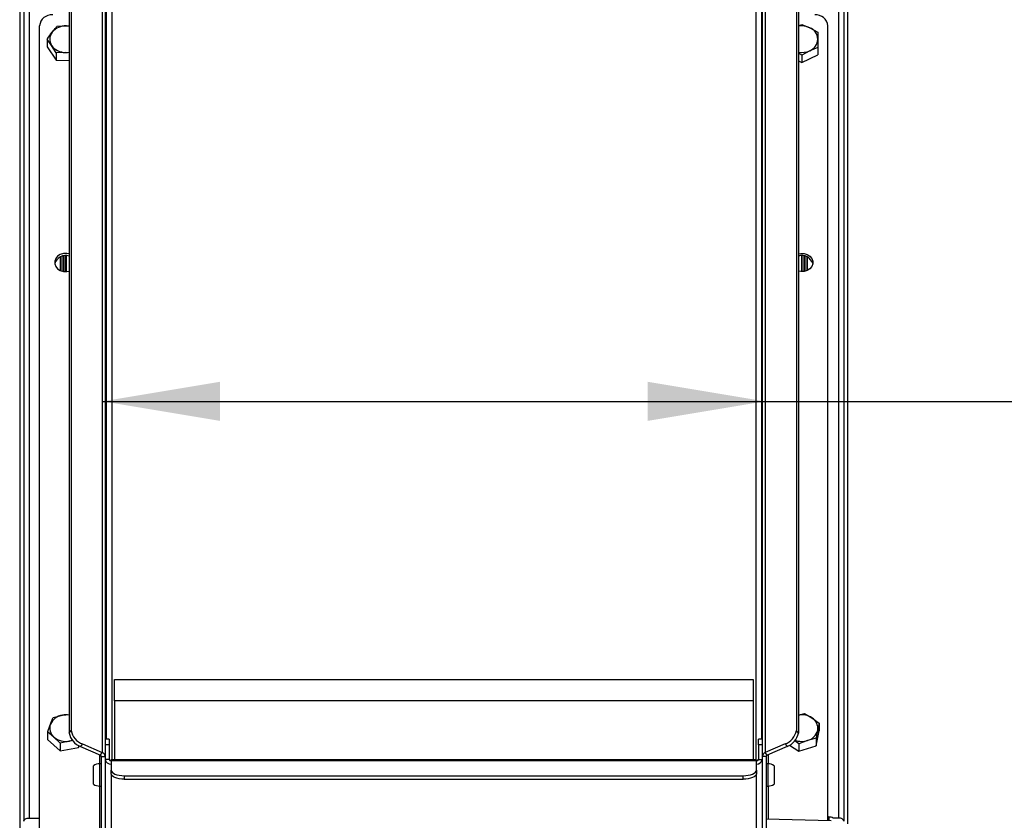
# Model space of a CAD drawing. Header units: millimetres. Extents: x 0 to 420, y 0 to 309.
# Tile 24 of 32: x 292 to 318, y 140 to 160. Entities that reach past the tile are written whole.
import ezdxf

# ---------------------------------------------------------------- set-up
doc = ezdxf.new("R2010")
doc.units = ezdxf.units.MM
doc.layers.add('QUOTE', color=174, linetype='Continuous')
doc.styles.add('SLDTEXTSTYLE3', font='TXT', dxfattribs={"width": 0.75})
doc.dimstyles.new('SLDDIMSTYLE0', dxfattribs={"dimtxt": 3, "dimasz": 3, "dimexe": 0, "dimexo": 0.0625, "dimgap": 0.75, "dimtad": 1, "dimlfac": 14.874601, "dimrnd": 1e-09, "dimzin": 12, "dimdsep": 46, "dimtxsty": 'SLDTEXTSTYLE3', "dimsah": 1, "dimcen": 0.09, "dimadec": 0, "dimazin": 3, "dimtfac": 1, "dimtdec": 3, "dimtofl": 0, "dimtmove": 0, "dimatfit": 3, "dimfxl": 0, "dimfrac": 2, "dimtolj": 1, "dimtzin": 12, "dimarcsym": 0})

# ---------------------------------------------------------------- blocks, each defined once
blk = doc.blocks.new('_D')
at = {"layer": 'QUOTE'}
for p, q in [((294.457, 150.729), (311.398, 150.729)), ((311.398, 150.729), (343.083, 150.729))]:
    blk.add_line(p, q, dxfattribs=at)
for points in [[(294.457, 150.729), (297.457, 150.229), (297.457, 151.229)], [(311.398, 150.729), (308.398, 151.229), (308.398, 150.229)]]:
    blk.add_solid(points, dxfattribs=at)
at = {"layer": 'QUOTE', "insert": (336.433, 154.597), "char_height": 3, "attachment_point": 1, "style": 'SLDTEXTSTYLE3'}
blk.add_mtext('252', dxfattribs=at)

msp = doc.modelspace()

# ---------------------------------------------------------------- linework, layer by layer
at = {"color": 7, "linetype": 'Continuous', "lineweight": 25}
for p, q in [((292.43983, 303.55096), (292.43983, 139.99151)), ((292.57428, 303.62808), (292.57428, 140.06863)), ((313.28072, 303.62808), (313.28072, 140.06863)), ((313.41518, 303.55096), (313.41518, 139.99151)), ((294.53207, 302.40963), (294.53207, 142.08608)), ((311.32293, 302.40963), (311.32293, 142.08608)), ((294.5436, 302.13321), (294.5436, 142.08608)), ((311.31141, 302.13321), (311.31141, 142.08608)), ((294.69199, 301.78102), (294.69199, 141.5569)), ((311.16302, 301.78102), (311.16302, 141.5569)), ((292.33489, 297.69567), (292.33489, 139.71397)), ((313.52011, 139.92416), (313.52011, 297.69567)), ((293.65059, 162.22001), (293.65059, 142.31085)), ((312.20442, 162.22001), (312.20442, 142.31085)), ((293.60017, 162.15377), (293.60017, 142.2446)), ((294.44873, 162.08951), (294.44873, 141.74227)), ((294.52392, 161.99073), (294.52392, 141.64349)), ((311.33109, 161.99073), (311.33109, 141.64349)), ((311.40627, 162.08951), (311.40627, 141.74227)), ((312.25484, 162.15377), (312.25484, 142.2446)), ((292.8432, 136.10632), (292.8432, 160.33735)), ((293.28969, 160.32379), (293.52843, 160.33103)), ((293.52843, 160.33103), (293.60017, 160.32518)), ((312.25484, 160.33568), (312.33952, 160.37026)), ((312.33952, 160.37026), (312.54638, 160.28579)), ((312.54638, 160.28579), (312.75324, 160.1746)), ((313.01181, 140.01309), (313.01181, 160.33735)), ((293.038, 159.99118), (293.038, 159.79889)), ((293.1509, 159.83212), (293.038, 159.99118)), ((293.038, 159.79889), (293.2638, 159.45404)), ((293.2638, 159.64633), (293.1509, 159.83212)), ((312.54638, 159.69881), (312.33952, 159.58762)), ((312.75324, 159.78328), (312.54638, 159.69881)), ((312.75324, 159.78328), (312.75324, 159.59098)), ((293.50254, 159.65357), (293.2638, 159.64633)), ((293.2638, 159.64633), (293.2638, 159.45404)), ((293.2638, 159.45404), (293.60017, 159.44541)), ((293.60017, 159.64561), (293.50254, 159.65357)), ((312.33952, 159.58762), (312.25484, 159.63314)), ((312.33952, 159.39532), (312.75324, 159.59098)), ((312.33952, 159.58762), (312.33952, 159.39532)), ((312.25484, 159.43537), (312.33952, 159.39532)), ((293.37407, 154.42512), (293.37407, 154.07622)), ((293.38595, 154.43037), (293.38595, 154.07098)), ((293.43638, 154.44665), (293.43638, 154.05469)), ((293.46013, 154.45137), (293.46013, 154.04998)), ((293.51056, 154.45577), (293.51056, 154.04558)), ((293.52244, 154.45573), (293.52244, 154.04561)), ((312.33257, 154.45573), (312.33257, 154.04561)), ((312.34444, 154.45577), (312.34444, 154.04558)), ((312.39487, 154.45137), (312.39487, 154.04998)), ((312.41863, 154.44665), (312.41863, 154.05469)), ((312.46906, 154.43037), (312.46906, 154.07098)), ((312.48093, 154.42512), (312.48093, 154.07622)), ((294.75922, 143.06437), (294.75922, 143.61508)), ((294.75922, 143.61508), (311.09579, 143.61508)), ((311.09579, 143.61508), (311.09579, 143.06437)), ((311.09579, 143.06437), (294.75922, 143.06437)), ((294.75922, 143.06437), (294.75922, 141.5569)), ((311.09579, 143.06437), (311.09579, 141.5569)), ((293.19298, 142.64506), (293.42621, 142.70065)), ((293.42621, 142.70065), (293.60017, 142.72217)), ((312.25484, 142.70223), (312.41526, 142.74275)), ((312.41526, 142.74275), (312.60057, 142.63265)), ((312.60057, 142.63265), (312.78587, 142.49583)), ((293.60017, 142.2446), (293.65059, 142.31085)), ((312.25484, 142.2446), (312.20442, 142.31085)), ((312.78587, 142.49583), (312.78587, 142.30353)), ((293.04902, 142.27193), (293.04902, 142.07963)), ((293.21028, 142.14094), (293.04902, 142.27193)), ((293.04902, 142.07963), (293.37153, 141.79094)), ((293.37153, 141.98324), (293.21028, 142.14094)), ((294.62476, 142.08608), (294.52392, 142.08608)), ((294.62476, 142.08608), (294.62476, 141.94274)), ((311.33109, 142.08608), (311.23025, 142.08608)), ((311.23025, 141.94274), (311.23025, 142.08608)), ((312.71013, 142.10945), (312.48695, 142.05309)), ((312.71013, 141.91716), (312.78587, 142.30353)), ((312.71013, 142.10945), (312.71013, 141.91716)), ((293.60476, 142.03882), (293.37153, 141.98324)), ((293.37153, 141.98324), (293.37153, 141.79094)), ((293.37153, 141.79094), (293.838, 141.87539)), ((293.6895, 142.04931), (293.60476, 142.03882)), ((293.838, 141.92511), (293.838, 141.87539)), ((293.838, 141.87539), (293.85378, 141.91632)), ((293.9417, 141.96432), (293.89128, 141.89807)), ((293.89128, 141.89807), (294.39831, 141.67602)), ((293.9417, 141.96432), (294.44873, 141.74227)), ((294.62476, 141.94274), (294.52392, 141.94274)), ((294.62476, 141.94274), (294.62476, 141.57027)), ((311.33109, 141.94274), (311.23025, 141.94274)), ((311.23025, 141.94274), (311.23025, 141.57027)), ((311.91331, 141.96432), (311.40627, 141.74227)), ((311.96373, 141.89807), (311.45669, 141.67602)), ((311.91331, 141.96432), (311.96373, 141.89807)), ((312.03048, 141.93314), (312.26378, 141.7777)), ((312.26378, 141.97), (312.16152, 142.0455)), ((312.48695, 142.05309), (312.26378, 141.97)), ((312.26378, 141.97), (312.26378, 141.7777)), ((312.26378, 141.7777), (312.71013, 141.91716)), ((294.37355, 141.68686), (294.37355, 141.45524)), ((294.39831, 141.67602), (294.44873, 141.74227)), ((294.42307, 141.64349), (294.52392, 141.64349)), ((294.42307, 141.64349), (294.42307, 135.85937)), ((294.52392, 141.64349), (294.52392, 135.85937)), ((294.62476, 141.57027), (294.52392, 141.57027)), ((311.18073, 141.5569), (294.67428, 141.5569)), ((294.67428, 141.54282), (294.67428, 141.5569)), ((311.18073, 141.5569), (311.18073, 141.54282)), ((311.23025, 141.57027), (311.33109, 141.57027)), ((311.43193, 141.64349), (311.33109, 141.64349)), ((311.33109, 141.64349), (311.33109, 135.85937)), ((311.45669, 141.67602), (311.40627, 141.74227)), ((311.43193, 141.64349), (311.43193, 135.85937)), ((311.48145, 141.68686), (311.48145, 141.45524)), ((294.22139, 140.93622), (294.22139, 141.40682)), ((294.42307, 141.45514), (294.38274, 141.45514)), ((294.38274, 140.8879), (294.38274, 141.45514)), ((294.67428, 141.54282), (294.67428, 141.29538)), ((294.67428, 141.54282), (311.18073, 141.54282)), ((311.18073, 141.29538), (311.18073, 141.54282)), ((311.47227, 141.45514), (311.43193, 141.45514)), ((311.47227, 141.45514), (311.47227, 140.8879)), ((311.63362, 141.40682), (311.63362, 140.93622)), ((294.67428, 141.20399), (294.67428, 141.29538)), ((294.67428, 141.20399), (294.67428, 135.70155)), ((295.01042, 141.15332), (295.01042, 141.06193)), ((295.01042, 141.15332), (310.84458, 141.15332)), ((295.01042, 141.06193), (310.84458, 141.06193)), ((310.84458, 141.06193), (310.84458, 141.15332)), ((311.18073, 141.29538), (311.18073, 141.20399)), ((311.18073, 135.70155), (311.18073, 141.20399)), ((294.37355, 140.88781), (294.37355, 139.35368)), ((294.38274, 140.8879), (294.42307, 140.8879)), ((311.43193, 140.8879), (311.47227, 140.8879)), ((311.48145, 140.88781), (311.48145, 140.05028)), ((292.57428, 140.06863), (292.8432, 140.06863)), ((311.43255, 140.05147), (313.09732, 140.01101)), ((313.01181, 140.09732), (313.03123, 140.09699)), ((313.03123, 140.09699), (313.03123, 140.01262)), ((313.28072, 140.06863), (313.14533, 140.06863))]:
    msp.add_line(p, q, dxfattribs=at)
at = {"color": 7, "linetype": 'Continuous', "lineweight": 25, "flags": 128}
for points in [[(293.60017, 160.32402), (293.58229, 160.32675), (293.52843, 160.33103)], [(293.50254, 159.65357), (293.55663, 159.65509), (293.60017, 159.66058)], [(293.60017, 154.50313), (293.53684, 154.51299), (293.45191, 154.50777), (293.37263, 154.48229), (293.30604, 154.43879), (293.25806, 154.38114), (293.23296, 154.31448), (293.23296, 154.24471), (293.25806, 154.17804), (293.30604, 154.1204), (293.37263, 154.0769), (293.45191, 154.05141), (293.53684, 154.0462), (293.60017, 154.05606)], [(312.25484, 154.50313), (312.31817, 154.51299), (312.4031, 154.50777), (312.48238, 154.48229), (312.54897, 154.43879), (312.59695, 154.38114), (312.62205, 154.31448), (312.62205, 154.24471), (312.59695, 154.17804), (312.54897, 154.1204), (312.48238, 154.0769), (312.4031, 154.05141), (312.31817, 154.0462), (312.25484, 154.05606)], [(293.60476, 142.03882), (293.65673, 142.0512), (293.68011, 142.05882)], [(294.67428, 141.29538), (294.68074, 141.26767), (294.69987, 141.24102), (294.73093, 141.21646), (294.77273, 141.19493), (294.82367, 141.17726), (294.88179, 141.16414), (294.94485, 141.15605), (295.01042, 141.15332)], [(295.01042, 141.06193), (294.94485, 141.06466), (294.88179, 141.07274), (294.82367, 141.08587), (294.77273, 141.10354), (294.73093, 141.12506), (294.69987, 141.14962), (294.68074, 141.17627), (294.67428, 141.20399)], [(310.84458, 141.15332), (310.91016, 141.15605), (310.97322, 141.16414), (311.03133, 141.17726), (311.08227, 141.19493), (311.12408, 141.21646), (311.15514, 141.24102), (311.17427, 141.26767), (311.18073, 141.29538)], [(311.18073, 141.20399), (311.17427, 141.17627), (311.15514, 141.14962), (311.12408, 141.12506), (311.08227, 141.10354), (311.03133, 141.08587), (310.97322, 141.07274), (310.91016, 141.06466), (310.84458, 141.06193)], [(292.43983, 139.99151), (292.44241, 140.00655), (292.45006, 140.02102), (292.46249, 140.03435), (292.47921, 140.04604), (292.49958, 140.05563), (292.52283, 140.06276), (292.54805, 140.06714), (292.57428, 140.06863)], [(313.41518, 139.99151), (313.4126, 140.00655), (313.40495, 140.02102), (313.39252, 140.03435), (313.3758, 140.04604), (313.35542, 140.05563), (313.33218, 140.06276), (313.30695, 140.06714), (313.28072, 140.06863)]]:
    msp.add_lwpolyline(points, dxfattribs=at)
at = {"color": 7, "linetype": 'Continuous', "lineweight": 25}
for centre, radius, start, end in [((293.1517, 160.3036), 0.31034, 84.888926, 173.756454), ((312.70331, 160.3036), 0.31034, 6.243546, 95.111074), ((293.50502, 159.88932), 0.44233, 86.966251, 140.471182), ((312.33949, 159.83884), 0.49252, 65.161986, 99.897492), ((312.41936, 159.97663), 0.33424, 2.688198, 67.665277), ((293.39023, 159.99259), 0.28815, 141.7824, 213.841218), ((312.41936, 160.00798), 0.33424, 292.334723, 357.311802), ((293.50002, 160.08416), 0.43059, 215.826105, 270.335325), ((312.33949, 160.14577), 0.49252, 260.102508, 294.838014), ((293.51229, 154.16591), 0.29287, 72.539127, 163.176621), ((312.34272, 154.16591), 0.29287, 16.823379, 107.460873), ((293.47967, 142.31136), 0.39294, 97.819731, 155.892433), ((293.51549, 142.20597), 0.50267, 80.302021, 100.231289), ((312.33955, 142.22411), 0.48481, 57.425238, 100.063023), ((312.44095, 142.36568), 0.31105, 350.809898, 59.124364), ((293.39905, 142.36937), 0.29633, 159.766809, 230.430589), ((294.10041, 142.39319), 0.4573, 190.37332, 249.691823), ((311.75459, 142.39319), 0.4573, 290.308177, 349.62668), ((312.39575, 142.4047), 0.36324, 284.5409, 345.866937), ((293.51413, 142.5017), 0.47166, 229.893766, 281.079068), ((294.04999, 142.32694), 0.4573, 190.37332, 249.691823), ((311.80502, 142.32694), 0.4573, 290.308177, 349.62668), ((312.3396, 142.52772), 0.49698, 250.646652, 287.247739), ((294.38589, 141.64087), 0.03728, 4.023094, 70.529052), ((294.411, 141.63555), 0.11319, 4.023094, 70.529052), ((294.66191, 141.58537), 0.13882, 186.243546, 275.111074), ((294.67021, 141.57525), 0.04572, 186.243546, 275.111074), ((311.19309, 141.58537), 0.13882, 264.888926, 353.756454), ((311.1848, 141.57525), 0.04572, 264.888926, 353.756454), ((311.444, 141.63555), 0.11319, 109.470948, 175.976906), ((311.46912, 141.64087), 0.03728, 109.470948, 175.976906), ((294.37533, 141.18633), 0.26891, 88.421831, 124.921895), ((311.47968, 141.18633), 0.26891, 55.078105, 91.578169), ((294.37533, 141.15671), 0.26891, 235.078105, 271.578169), ((311.47968, 141.15671), 0.26891, 268.421831, 304.921895)]:
    msp.add_arc(centre, radius, start, end, dxfattribs=at)
msp.add_ellipse((313.0283, 140.00064), major_axis=(0.16807, -0.00179), ratio=0.57340803, start_param=0.80659587, end_param=1.55944932, dxfattribs=at)
for points, knots in [([(293.16385, 160.17085), (293.19736, 160.21348), (293.23957, 160.26719), (293.28112, 160.31412), (293.28969, 160.32379)], [0, 0, 0, 0, 0.793814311, 1, 1, 1, 1]), ([(293.038, 159.99118), (293.0402, 159.99452), (293.08169, 160.0575), (293.12388, 160.11572), (293.16385, 160.17085)], [0, 0, 0, 0, 0.052974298, 1, 1, 1, 1]), ([(312.75324, 160.1746), (312.75324, 160.16293), (312.75324, 160.10631), (312.75324, 160.04275), (312.75324, 159.9923)], [0, 0, 0, 0, 0.20618569, 1, 1, 1, 1]), ([(312.75324, 159.9923), (312.75324, 159.92785), (312.75324, 159.85979), (312.75324, 159.78713), (312.75324, 159.78328)], [0, 0, 0, 0, 0.9470257, 1, 1, 1, 1]), ([(293.121, 142.47186), (293.14017, 142.51989), (293.16431, 142.58039), (293.18808, 142.63401), (293.19298, 142.64506)], [0, 0, 0, 0, 0.79381431, 1, 1, 1, 1]), ([(293.04902, 142.27193), (293.05028, 142.27562), (293.07401, 142.34528), (293.09814, 142.41029), (293.121, 142.47186)], [0, 0, 0, 0, 0.0529743, 1, 1, 1, 1]), ([(312.748, 142.316), (312.73598, 142.25234), (312.72328, 142.18511), (312.71079, 142.11326), (312.71013, 142.10945)], [0, 0, 0, 0, 0.9470257, 1, 1, 1, 1]), ([(312.78587, 142.49583), (312.7833, 142.48432), (312.77079, 142.42852), (312.75809, 142.3658), (312.748, 142.316)], [0, 0, 0, 0, 0.20618569, 1, 1, 1, 1])]:
    msp.add_open_spline(points, degree=3, knots=knots, dxfattribs=at)

# ---------------------------------------------------------------- dimensions: what is measured, and where the dimension line sits
at = {"layer": 'QUOTE'}
dim = msp.add_linear_dim(base=(311.39832, 150.72943), p1=(294.45669, 138.93494), p2=(311.39832, 139.99151), angle=0, dimstyle='SLDDIMSTYLE0', dxfattribs=at)
dim.commit()
dim.dimension.update_dxf_attribs({"geometry": '_D', "text_midpoint": (339.75833, 150.72943), "dimtype": 160})

doc.saveas('drawing.dxf')
